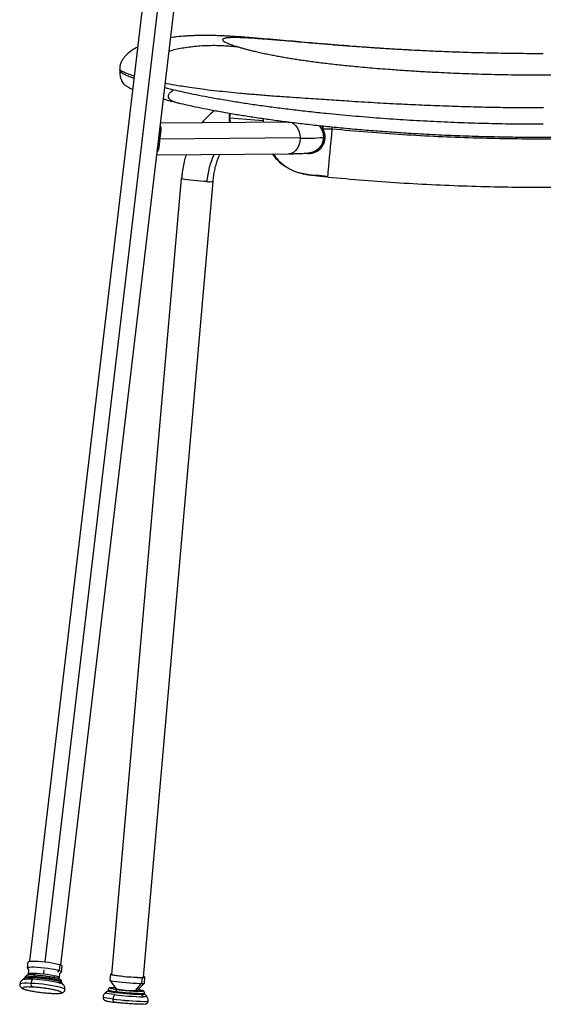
# Model space of a CAD drawing. Header units: millimetres. Extents: x 30 to 368, y 120 to 201.
# Tile 8 of 14: x 243 to 269, y 121 to 171. Entities that reach past the tile are written whole.
import ezdxf

# ---------------------------------------------------------------- set-up
doc = ezdxf.new("R2010")
doc.units = ezdxf.units.MM

msp = doc.modelspace()

# ---------------------------------------------------------------- linework, layer by layer
at = {"color": 7, "linetype": 'Continuous', "lineweight": 25}
for p, q in [((249.71, 177.002), (243.355, 123.231)), ((244.944, 123.044), (251.299, 176.815)), ((247.918, 168.399), (247.918, 168.306)), ((247.919, 168.385), (247.919, 168.389)), ((247.919, 168.307), (247.919, 168.306)), ((256.46, 165.702), (249.979, 165.647)), ((255.167, 165.87), (255.172, 165.691)), ((258.168, 165.299), (258.155, 165.335)), ((258.196, 165.346), (258.206, 165.318)), ((258.238, 164.96), (258.238, 165.029)), ((258.238, 164.961), (258.238, 164.937)), ((258.238, 164.937), (258.238, 164.96)), ((257.045, 164.902), (249.938, 164.842)), ((249.789, 164.045), (256.473, 164.102)), ((257.941, 164.338), (258.007, 164.379)), ((247.524, 122.569), (251.047, 162.844)), ((249.118, 122.43), (252.641, 162.704)), ((243.275, 123.198), (243.24, 122.903)), ((243.243, 122.892), (243.303, 122.798)), ((243.304, 122.803), (243.28, 122.596)), ((244.895, 123.061), (244.86, 122.765)), ((244.868, 122.409), (244.893, 122.615)), ((244.892, 122.61), (244.973, 122.688)), ((244.978, 122.697), (245.013, 122.993)), ((243.137, 122.38), (243.002, 122.287)), ((243.132, 122.415), (243.127, 122.373)), ((243.451, 122.569), (243.467, 122.544)), ((244.673, 122.399), (244.696, 122.422)), ((244.845, 122.27), (244.839, 122.221)), ((244.839, 122.221), (244.933, 122.107)), ((245.067, 122.043), (244.957, 122.165)), ((244.965, 122.156), (244.97, 122.198)), ((247.449, 122.576), (247.423, 122.277)), ((247.424, 122.275), (247.713, 121.85)), ((248.715, 121.745), (249.019, 122.108)), ((248.807, 121.754), (249.165, 122.122)), ((249.045, 122.407), (249.019, 122.108)), ((249.167, 122.125), (249.193, 122.423)), ((242.864, 122.062), (242.864, 122.062)), ((244.479, 121.605), (244.49, 121.603)), ((244.993, 121.882), (244.993, 121.881)), ((245.148, 121.792), (245.148, 121.792)), ((247.326, 121.737), (247.195, 121.64)), ((247.33, 121.785), (247.326, 121.735)), ((247.686, 121.889), (247.577, 121.891)), ((249.017, 121.606), (249.012, 121.556)), ((249.169, 121.574), (249.173, 121.623)), ((247.072, 121.422), (247.072, 121.421)), ((249.012, 121.556), (249.106, 121.433)), ((249.281, 121.457), (249.169, 121.576)), ((249.17, 121.199), (249.17, 121.199)), ((249.364, 121.221), (249.364, 121.221))]:
    msp.add_line(p, q, dxfattribs=at)
at = {"color": 8, "linetype": 'Continuous', "lineweight": 25}
for p, q in [((244.145, 123.2), (250.504, 177.004)), ((250.193, 167.458), (250.646, 167.341)), ((253.492, 165.916), (255.169, 165.792)), ((258.671, 165.341), (258.669, 165.445)), ((244.074, 122.598), (244.098, 122.804)), ((244.785, 122.677), (244.86, 122.765)), ((244.568, 122.423), (244.615, 122.477))]:
    msp.add_line(p, q, dxfattribs=at)
at = {"color": 8, "linetype": 'Continuous', "lineweight": 25, "flags": 128}
for points in [[(253.492, 165.916), (253.509, 166.075), (253.522, 166.132)], [(253.515, 165.677), (253.5, 165.763), (253.492, 165.916)], [(256.46, 165.702), (256.476, 165.702), (256.603, 165.679), (256.723, 165.617), (256.83, 165.521), (256.92, 165.395), (256.987, 165.245), (257.03, 165.078), (257.045, 164.902)], [(258.147, 165.331), (258.077, 165.44), (258.015, 165.514)], [(258.015, 165.514), (258.111, 165.392), (258.147, 165.331)], [(258.444, 162.917), (258.445, 162.927), (258.449, 162.971), (258.456, 163.052), (258.467, 163.167), (258.481, 163.315), (258.498, 163.493), (258.517, 163.7), (258.539, 163.933), (258.563, 164.187), (258.589, 164.459), (258.615, 164.744), (258.643, 165.04), (258.671, 165.341)], [(257.044, 164.866), (257.025, 164.692), (256.979, 164.528), (256.908, 164.382), (256.815, 164.261), (256.705, 164.172), (256.584, 164.118), (256.473, 164.102)], [(243.431, 122.113), (243.25, 122.119), (243.097, 122.117), (242.98, 122.107), (242.902, 122.091), (242.866, 122.069), (242.864, 122.062)], [(243.431, 122.113), (243.249, 122.118), (243.097, 122.116), (242.98, 122.107), (242.902, 122.091), (242.866, 122.068), (242.864, 122.062)], [(243.132, 122.415), (243.134, 122.42), (243.163, 122.438), (243.225, 122.451), (243.32, 122.459), (243.442, 122.46), (243.588, 122.456)], [(247.655, 121.542), (247.497, 121.564), (247.367, 121.585), (247.271, 121.604), (247.212, 121.621), (247.192, 121.636), (247.195, 121.64)], [(247.58, 121.319), (247.407, 121.343), (247.264, 121.366), (247.159, 121.387), (247.094, 121.406), (247.072, 121.421), (247.072, 121.422)], [(247.58, 121.319), (247.407, 121.342), (247.264, 121.365), (247.159, 121.387), (247.094, 121.406), (247.072, 121.421), (247.072, 121.421)], [(249.28, 121.458), (249.283, 121.453), (249.262, 121.442), (249.203, 121.436), (249.106, 121.433)]]:
    msp.add_lwpolyline(points, dxfattribs=at)
at = {"color": 7, "linetype": 'Continuous', "lineweight": 25, "flags": 128}
for points in [[(258.155, 165.335), (258.155, 165.335), (258.156, 165.336), (258.16, 165.337), (258.165, 165.338), (258.171, 165.34), (258.179, 165.342), (258.187, 165.344), (258.196, 165.346)], [(258.206, 165.318), (258.198, 165.314), (258.19, 165.31), (258.183, 165.307), (258.177, 165.304), (258.172, 165.302), (258.169, 165.3), (258.168, 165.299), (258.168, 165.299)], [(258.238, 164.937), (258.218, 164.923), (258.159, 164.911), (258.062, 164.899), (257.927, 164.89), (257.757, 164.881), (257.551, 164.875), (257.313, 164.87), (257.044, 164.866)], [(257.421, 163.054), (257.125, 163.103), (256.914, 163.16)], [(252.324, 162.693), (252.172, 162.701), (252.004, 162.712), (251.828, 162.727), (251.653, 162.743), (251.487, 162.762), (251.339, 162.78), (251.215, 162.799), (251.123, 162.816), (251.066, 162.831), (251.047, 162.844)], [(243.275, 123.198), (243.279, 123.207), (243.317, 123.224), (243.39, 123.235), (243.496, 123.241), (243.63, 123.24), (243.787, 123.233), (243.96, 123.219), (244.141, 123.201), (244.321, 123.177), (244.494, 123.151), (244.652, 123.121), (244.788, 123.091), (244.895, 123.061)], [(243.243, 122.892), (243.245, 122.911), (243.282, 122.928), (243.355, 122.94), (243.461, 122.945), (243.596, 122.944), (243.752, 122.937), (243.925, 122.923), (244.106, 122.905), (244.286, 122.882), (244.459, 122.855), (244.617, 122.825), (244.753, 122.795), (244.86, 122.765)], [(243.367, 122.541), (243.358, 122.544), (243.299, 122.571), (243.279, 122.595), (243.299, 122.614), (243.358, 122.627), (243.453, 122.634), (243.579, 122.635), (243.729, 122.629), (243.897, 122.616), (244.074, 122.598)], [(244.074, 122.598), (244.251, 122.575), (244.419, 122.548), (244.569, 122.519), (244.695, 122.49), (244.79, 122.461), (244.849, 122.433), (244.869, 122.41), (244.849, 122.391), (244.79, 122.378), (244.765, 122.375)], [(244.86, 122.765), (244.935, 122.736), (244.973, 122.711), (244.974, 122.689), (244.973, 122.688)], [(244.895, 123.061), (244.97, 123.032), (245.008, 123.006), (245.013, 122.993)], [(247.526, 122.591), (247.512, 122.59), (247.462, 122.583), (247.45, 122.573), (247.476, 122.56), (247.539, 122.544), (247.636, 122.526), (247.763, 122.507), (247.914, 122.488), (248.083, 122.469), (248.263, 122.451), (248.445, 122.436), (248.621, 122.423), (248.785, 122.414), (248.928, 122.408), (249.045, 122.407)], [(244.839, 122.221), (244.733, 122.251), (244.601, 122.281), (244.448, 122.31), (244.279, 122.337), (244.101, 122.361), (243.921, 122.381), (243.746, 122.397), (243.583, 122.407), (243.437, 122.411), (243.314, 122.41), (243.219, 122.402), (243.157, 122.389), (243.137, 122.38)], [(243.137, 122.38), (243.157, 122.389), (243.219, 122.402), (243.314, 122.41), (243.437, 122.411), (243.583, 122.407), (243.746, 122.397), (243.921, 122.381), (244.101, 122.361), (244.279, 122.337), (244.448, 122.31), (244.601, 122.281), (244.733, 122.251), (244.839, 122.221)], [(243.588, 122.456), (243.592, 122.475), (243.597, 122.493), (243.603, 122.508), (243.611, 122.521), (243.62, 122.531), (243.63, 122.537), (243.64, 122.54), (243.65, 122.539)], [(247.423, 122.277), (247.424, 122.275), (247.45, 122.262), (247.513, 122.246), (247.61, 122.228), (247.737, 122.209), (247.888, 122.19), (248.057, 122.171), (248.237, 122.153), (248.419, 122.138), (248.595, 122.125), (248.759, 122.116), (248.902, 122.11), (249.019, 122.108)], [(247.524, 122.569), (247.543, 122.557), (247.601, 122.541), (247.695, 122.524), (247.821, 122.505), (247.971, 122.486), (248.14, 122.468), (248.317, 122.451), (248.494, 122.437), (248.663, 122.426), (248.815, 122.418), (248.941, 122.415), (249.037, 122.416), (249.097, 122.421), (249.118, 122.43)], [(249.045, 122.407), (249.13, 122.409), (249.18, 122.415), (249.192, 122.426), (249.166, 122.439), (249.12, 122.451)], [(249.012, 121.556), (248.898, 121.558), (248.758, 121.563), (248.598, 121.572), (248.425, 121.583), (248.246, 121.598), (248.066, 121.615), (247.893, 121.633), (247.734, 121.652), (247.594, 121.671), (247.48, 121.69), (247.395, 121.707), (247.343, 121.722), (247.326, 121.735), (247.326, 121.735)], [(247.326, 121.735), (247.326, 121.735), (247.343, 121.722), (247.395, 121.707), (247.48, 121.69), (247.594, 121.671), (247.734, 121.652), (247.893, 121.633), (248.066, 121.615), (248.246, 121.598), (248.425, 121.583), (248.598, 121.572), (248.758, 121.563), (248.898, 121.558), (249.012, 121.556)], [(247.738, 121.702), (247.741, 121.721), (247.746, 121.74), (247.752, 121.757), (247.761, 121.772), (247.77, 121.785), (247.781, 121.794), (247.791, 121.8), (247.802, 121.802)], [(247.657, 121.155), (247.64, 121.158), (247.623, 121.167), (247.609, 121.182), (247.597, 121.203), (247.587, 121.227), (247.581, 121.256), (247.579, 121.287), (247.58, 121.319)]]:
    msp.add_lwpolyline(points, dxfattribs=at)
at = {"color": 8, "linetype": 'Continuous', "lineweight": 25}
for centre, radius, start, end in [((254.445, 165.904), 0.994, 166.2604, 193.1896), ((257.439, 164.96), 0.799, 0.0564, 24.8321), ((257.439, 164.96), 0.799, 0.0565, 24.789), ((256.189, 162.397), 3.876, 154.4282, 175.6126), ((257.712, 164.155), 0.0794, 158.111, 208.8404), ((257.471, 164.973), 0.8, 289.4975, 312.6033), ((243.325, 121.146), 1.186, 81.1424, 105.8235), ((244.836, 122.111), 0.159, 33.3123, 87.0217), ((244.88, 121.821), 0.291, 50.2888, 79.5151), ((244.983, 121.685), 0.197, 33.1167, 87.1141), ((244.983, 121.684), 0.197, 33.1313, 87.1072), ((247.742, 122.77), 1.068, 247.3045, 269.8075), ((249.061, 121.915), 0.313, 261.7927, 290.8852), ((249.225, 121.58), 0.385, 261.6888, 291.0777), ((249.225, 121.58), 0.385, 261.6964, 291.0635)]:
    msp.add_arc(centre, radius, start, end, dxfattribs=at)
at = {"color": 7, "linetype": 'Continuous', "lineweight": 25}
for centre, radius, start, end in [((255.938, 164.898), 1.106, 358.3843, 0.2332), ((258.232, 164.937), 0.0053, 358.3841, 0.0002), ((257.675, 165.541), 2.499, 215.3403, 239.8371), ((252.452, 163.6), 0.915, 262.01, 281.9649), ((243.604, 122.066), 0.18, 164.7449, 232.2152), ((243.827, 122.082), 0.398, 143.5716, 175.4789), ((243.147, 114.813), 7.306, 75.3654, 87.7731), ((243.147, 114.813), 7.306, 75.3654, 87.7731), ((243.248, 115.657), 6.666, 75.3654, 87.7731), ((243.36, 116.584), 5.876, 75.3654, 87.7731), ((244.795, 121.976), 0.248, 49.3291, 79.907), ((249.064, 122.377), 0.272, 260.5597, 292.2036), ((248.658, 126.055), 4.31, 257.3314, 270.7615), ((249.262, 133.436), 11.832, 262.5993, 268.8109), ((248.747, 121.901), 0.159, 258.5671, 292.3584), ((248.041, 121.287), 0.462, 146.5806, 176.1028), ((249.475, 135.907), 14.71, 262.5993, 268.8109), ((249.475, 135.906), 14.71, 262.5993, 268.8109), ((249.384, 134.853), 13.422, 262.5993, 268.8109), ((249.057, 121.863), 0.31, 261.6925, 291.0708)]:
    msp.add_arc(centre, radius, start, end, dxfattribs=at)
for points, knots in [([(262.293, 169.363), (262.088, 169.375), (261.618, 169.402), (260.915, 169.449), (260.21, 169.499), (259.508, 169.553), (258.803, 169.609), (258.096, 169.667), (257.45, 169.723), (256.816, 169.779), (256.166, 169.837), (255.497, 169.895), (254.919, 169.944), (254.432, 169.983), (254.032, 170.012), (253.676, 170.036), (253.349, 170.055), (253.024, 170.07), (252.73, 170.08), (252.454, 170.086), (252.214, 170.088), (251.995, 170.086), (251.811, 170.083), (251.641, 170.077), (251.458, 170.069), (251.18, 170.052), (250.856, 170.026), (250.598, 169.989), (250.49, 169.974)], [0, 0, 0, 0, 0.039905, 0.091839, 0.138915, 0.181266, 0.236369, 0.285957, 0.330404, 0.374698, 0.422781, 0.474847, 0.531475, 0.570276, 0.610805, 0.65192, 0.687037, 0.721834, 0.762026, 0.790257, 0.818519, 0.844713, 0.865477, 0.881606, 0.900068, 0.922416, 0.967369, 1, 1, 1, 1]), ([(269.349, 169.163), (268.902, 169.164), (268.033, 169.167), (266.77, 169.188), (265.586, 169.218), (264.521, 169.256), (263.569, 169.297), (262.925, 169.329), (262.524, 169.35), (262.346, 169.36), (262.171, 169.37), (261.999, 169.38), (261.83, 169.39), (261.664, 169.4), (261.372, 169.417), (260.959, 169.444), (260.432, 169.479), (259.927, 169.515), (259.442, 169.551), (258.979, 169.587), (258.536, 169.622), (258.115, 169.656), (257.633, 169.697), (257.102, 169.743), (256.532, 169.793), (256.08, 169.832), (255.725, 169.862), (255.455, 169.884), (255.2, 169.904), (254.959, 169.922), (254.694, 169.941), (254.415, 169.958), (254.137, 169.972), (253.946, 169.978), (253.816, 169.98), (253.734, 169.981), (253.656, 169.981), (253.584, 169.979), (253.517, 169.977), (253.439, 169.973), (253.355, 169.966), (253.275, 169.955), (253.212, 169.941), (253.165, 169.924), (253.136, 169.904), (253.118, 169.872), (253.142, 169.824), (253.245, 169.753), (253.418, 169.674), (253.651, 169.586), (253.86, 169.522), (253.964, 169.49)], [0, 0, 0, 0, 0.042425, 0.08236, 0.119815, 0.154799, 0.183552, 0.210412, 0.216183, 0.221859, 0.227442, 0.23293, 0.238324, 0.243624, 0.24883, 0.266394, 0.283356, 0.299725, 0.315514, 0.330734, 0.345399, 0.359525, 0.37313, 0.394506, 0.414793, 0.43548, 0.447542, 0.459777, 0.472244, 0.485002, 0.498103, 0.518621, 0.540339, 0.563394, 0.572843, 0.582523, 0.592437, 0.602593, 0.612994, 0.623644, 0.642997, 0.662945, 0.683509, 0.704705, 0.726551, 0.749059, 0.797808, 0.848486, 0.899916, 0.950187, 1, 1, 1, 1]), ([(248.822, 169.493), (248.796, 169.481), (248.673, 169.422), (248.448, 169.279), (248.227, 169.089), (248.078, 168.903), (247.989, 168.744), (247.929, 168.57), (247.922, 168.449), (247.918, 168.388)], [0, 0, 0, 0, 0.0538596, 0.2564518, 0.4856195, 0.607559, 0.733649, 0.8641588, 1, 1, 1, 1]), ([(253.964, 169.49), (254.021, 169.474), (254.132, 169.442), (254.319, 169.392), (254.521, 169.34), (254.709, 169.294), (254.875, 169.256), (255.009, 169.226), (255.146, 169.196), (255.286, 169.166), (255.43, 169.137), (255.609, 169.101), (255.826, 169.059), (256.088, 169.012), (256.359, 168.965), (256.638, 168.919), (256.923, 168.874), (257.219, 168.83), (257.527, 168.787), (257.853, 168.744), (258.198, 168.7), (258.56, 168.657), (258.934, 168.615), (259.327, 168.574), (259.747, 168.532), (260.205, 168.489), (260.704, 168.445), (261.213, 168.403), (261.677, 168.368), (262.085, 168.339), (262.457, 168.313), (262.84, 168.289), (263.234, 168.265), (263.639, 168.243), (264.313, 168.208), (265.28, 168.165), (266.564, 168.124), (267.928, 168.098), (269.403, 168.088), (270.929, 168.099), (272.101, 168.125), (272.858, 168.148), (273.232, 168.161), (273.599, 168.175), (273.959, 168.19), (274.313, 168.206), (274.756, 168.227), (275.283, 168.255), (275.887, 168.291), (276.465, 168.328), (277.044, 168.37), (277.594, 168.412), (278.111, 168.455), (278.569, 168.496), (278.992, 168.536), (279.38, 168.575), (279.781, 168.617), (280.196, 168.664), (280.625, 168.716), (281.029, 168.768), (281.406, 168.82), (281.724, 168.867), (281.996, 168.909), (282.231, 168.947), (282.46, 168.986), (282.683, 169.025), (282.901, 169.065), (283.16, 169.115), (283.451, 169.174), (283.764, 169.242), (284.047, 169.308), (284.302, 169.372), (284.532, 169.432), (284.665, 169.471), (284.733, 169.49)], [0, 0, 0, 0, 0.018076, 0.035842, 0.053306, 0.071337, 0.081109, 0.09063, 0.099904, 0.108934, 0.117722, 0.126274, 0.14011, 0.153318, 0.165919, 0.17794, 0.18941, 0.200106, 0.210656, 0.221102, 0.231493, 0.241873, 0.25229, 0.262274, 0.272983, 0.284451, 0.296707, 0.309772, 0.321536, 0.330165, 0.339016, 0.348092, 0.357395, 0.366929, 0.376697, 0.404869, 0.434783, 0.466474, 0.499974, 0.537553, 0.572851, 0.581725, 0.590446, 0.599016, 0.607435, 0.615705, 0.623826, 0.638609, 0.652855, 0.666576, 0.67978, 0.694318, 0.706299, 0.717579, 0.728176, 0.738114, 0.747421, 0.759901, 0.77234, 0.784818, 0.797415, 0.810209, 0.819715, 0.829607, 0.839903, 0.850617, 0.861766, 0.873361, 0.893134, 0.914195, 0.936582, 0.957391, 0.978525, 1, 1, 1, 1]), ([(247.918, 168.307), (247.922, 168.22), (247.93, 168.054), (247.982, 167.86), (248.05, 167.712), (248.107, 167.641), (248.145, 167.605), (248.193, 167.564), (248.243, 167.53), (248.296, 167.497), (248.352, 167.466), (248.429, 167.428), (248.498, 167.396), (248.557, 167.372), (248.571, 167.366)], [0, 0, 0, 0, 0.076068, 0.143787, 0.203723, 0.291923, 0.374507, 0.457585, 0.541194, 0.625366, 0.71013, 0.79551, 0.953064, 1, 1, 1, 1]), ([(250.882, 166.661), (250.858, 166.666), (250.813, 166.677), (250.748, 166.696), (250.688, 166.715), (250.613, 166.744), (250.542, 166.778), (250.471, 166.831), (250.433, 166.87), (250.409, 166.909), (250.395, 166.939), (250.388, 166.968), (250.382, 167.016), (250.393, 167.075), (250.422, 167.135), (250.472, 167.205), (250.545, 167.274), (250.613, 167.319), (250.646, 167.341)], [0, 0, 0, 0, 0.072824, 0.138806, 0.197986, 0.250423, 0.359454, 0.400169, 0.437944, 0.45495, 0.471557, 0.489617, 0.506419, 0.569194, 0.646011, 0.715395, 0.857873, 1, 1, 1, 1]), ([(250.646, 167.341), (250.799, 167.306), (251.103, 167.236), (251.63, 167.125), (252.215, 167.009), (252.874, 166.888), (253.576, 166.769), (254.303, 166.655), (255.032, 166.549), (255.809, 166.443), (256.629, 166.341), (257.484, 166.243), (258.504, 166.135), (259.695, 166.022), (261.057, 165.911), (262.431, 165.817), (263.81, 165.74), (265.191, 165.681), (266.575, 165.639), (267.961, 165.612), (268.885, 165.609), (269.348, 165.607)], [0, 0, 0, 0, 0.050046, 0.099953, 0.149899, 0.200206, 0.251172, 0.293449, 0.335528, 0.377694, 0.420222, 0.462537, 0.504436, 0.566912, 0.629396, 0.691618, 0.753475, 0.815148, 0.87674, 0.938317, 1, 1, 1, 1]), ([(250.765, 166.691), (250.602, 166.733), (250.365, 166.794), (250.18, 166.847), (250.122, 166.863)], [0, 0, 0, 0, 0.690305, 1, 1, 1, 1]), ([(250.902, 166.656), (250.902, 166.656), (250.902, 166.656), (250.901, 166.656), (250.901, 166.656), (250.901, 166.656), (250.9, 166.656), (250.9, 166.657), (250.899, 166.657), (250.899, 166.657), (250.897, 166.657), (250.89, 166.659), (250.885, 166.66), (250.882, 166.661)], [0, 0, 0, 0, 0.041338, 0.072983, 0.089397, 0.10301, 0.115317, 0.126095, 0.138377, 0.152887, 0.198037, 0.366857, 1, 1, 1, 1]), ([(269.348, 164.922), (268.931, 164.923), (268.102, 164.926), (266.85, 164.948), (265.606, 164.982), (264.363, 165.031), (263.218, 165.088), (262.174, 165.152), (261.223, 165.219), (260.281, 165.293), (259.344, 165.377), (258.434, 165.466), (257.565, 165.56), (256.732, 165.659), (255.939, 165.761), (255.185, 165.866), (254.476, 165.973), (253.771, 166.086), (253.091, 166.204), (252.45, 166.324), (251.88, 166.439), (251.358, 166.55), (251.056, 166.621), (250.902, 166.656)], [0, 0, 0, 0, 0.056469, 0.1122808, 0.1697227, 0.2252027, 0.2814256, 0.3259235, 0.3685402, 0.4126918, 0.4570928, 0.5004192, 0.542699, 0.5840678, 0.625869, 0.6673823, 0.7090532, 0.7506315, 0.8005522, 0.8500478, 0.8994333, 0.9487328, 1, 1, 1, 1]), ([(287.795, 166.666), (287.641, 166.63), (287.339, 166.559), (286.817, 166.447), (286.247, 166.332), (285.606, 166.211), (284.926, 166.093), (284.221, 165.979), (283.512, 165.872), (282.821, 165.775), (282.161, 165.688), (281.55, 165.613), (280.917, 165.54), (280.106, 165.453), (279.096, 165.354), (277.906, 165.253), (276.696, 165.164), (275.478, 165.089), (274.253, 165.028), (273.025, 164.98), (271.802, 164.947), (270.572, 164.926), (269.758, 164.923), (269.348, 164.922)], [0, 0, 0, 0, 0.05128, 0.100574, 0.149939, 0.199439, 0.249363, 0.290937, 0.332607, 0.374125, 0.405429, 0.437039, 0.467645, 0.499587, 0.555275, 0.611527, 0.666182, 0.722708, 0.778658, 0.833324, 0.889699, 0.94453, 1, 1, 1, 1]), ([(252.715, 166.276), (252.705, 166.27), (252.617, 166.213), (252.462, 166.079), (252.257, 165.883), (252.135, 165.735), (252.078, 165.665)], [0, 0, 0, 0, 0.039017, 0.367826, 0.703087, 1, 1, 1, 1]), ([(249.963, 165.515), (249.97, 165.5), (249.985, 165.464), (249.995, 165.402), (249.999, 165.327), (249.994, 165.245), (249.984, 165.159), (249.972, 165.081), (249.957, 164.98), (249.946, 164.898), (249.938, 164.842)], [0, 0, 0, 0, 0.1026901, 0.234767, 0.34557, 0.4950881, 0.617217, 0.7196942, 0.8088876, 1, 1, 1, 1]), ([(258.184, 165.495), (258.179, 165.488), (258.165, 165.469), (258.153, 165.43), (258.147, 165.383), (258.152, 165.351), (258.155, 165.335)], [0, 0, 0, 0, 0.1438831, 0.429196, 0.7137855, 1, 1, 1, 1]), ([(258.206, 165.318), (258.231, 165.255), (258.281, 165.127), (258.299, 164.923), (258.275, 164.726), (258.208, 164.544), (258.105, 164.386), (257.973, 164.26), (257.818, 164.166), (257.701, 164.133), (257.642, 164.117)], [0, 0, 0, 0, 0.1248262, 0.2500864, 0.3753619, 0.5002895, 0.6252951, 0.7503718, 0.8748125, 1, 1, 1, 1]), ([(258.157, 165.336), (258.159, 165.33), (258.162, 165.318), (258.167, 165.307), (258.17, 165.3)], [0, 0, 0, 0, 0.45258, 1, 1, 1, 1]), ([(258.168, 165.299), (258.192, 165.24), (258.239, 165.122), (258.245, 164.998), (258.248, 164.935)], [0, 0, 0, 0, 0.4998264, 1, 1, 1, 1]), ([(258.671, 165.341), (258.592, 165.342), (258.433, 165.343), (258.275, 165.345), (258.196, 165.346)], [0, 0, 0, 0, 0.501723, 1, 1, 1, 1]), ([(280.088, 165.341), (278.901, 165.24), (276.526, 165.039), (272.954, 164.879), (269.38, 164.821), (265.805, 164.879), (262.233, 165.039), (259.859, 165.241), (258.671, 165.341)], [0, 0, 0, 0, 0.166696, 0.333317, 0.500022, 0.666703, 0.833309, 1, 1, 1, 1]), ([(249.938, 164.842), (249.932, 164.788), (249.921, 164.679), (249.91, 164.526), (249.896, 164.42), (249.879, 164.338), (249.86, 164.264), (249.827, 164.224), (249.808, 164.2)], [0, 0, 0, 0, 0.204, 0.40823, 0.612216, 0.685248, 0.817425, 1, 1, 1, 1]), ([(256.473, 164.102), (256.477, 164.102), (256.563, 164.103), (256.712, 164.105), (256.918, 164.109), (257.098, 164.115), (257.258, 164.123), (257.384, 164.133), (257.482, 164.145), (257.559, 164.158), (257.633, 164.176), (257.708, 164.2), (257.796, 164.238), (257.893, 164.295), (257.992, 164.375), (258.083, 164.478), (258.159, 164.602), (258.211, 164.741), (258.237, 164.855), (258.235, 164.921), (258.234, 164.937)], [0, 0, 0, 0, 0.004433, 0.101631, 0.199565, 0.298777, 0.400466, 0.508002, 0.583609, 0.639343, 0.675262, 0.709229, 0.742743, 0.778091, 0.816649, 0.857429, 0.89966, 0.942786, 0.986371, 1, 1, 1, 1]), ([(258.248, 164.935), (258.237, 164.845), (258.217, 164.664), (258.1, 164.455), (257.989, 164.37), (257.943, 164.336)], [0, 0, 0, 0, 0.370929, 0.743303, 1, 1, 1, 1]), ([(251.276, 164.058), (251.25, 163.968), (251.191, 163.763), (251.123, 163.432), (251.073, 163.116), (251.056, 162.918), (251.05, 162.843)], [0, 0, 0, 0, 0.23171, 0.526145, 0.820094, 1, 1, 1, 1]), ([(252.643, 162.704), (252.647, 162.75), (252.658, 162.894), (252.695, 163.13), (252.752, 163.408), (252.826, 163.673), (252.902, 163.896), (252.958, 164.022), (252.98, 164.072)], [0, 0, 0, 0, 0.092992, 0.288855, 0.484184, 0.678722, 0.872235, 1, 1, 1, 1]), ([(255.692, 164.096), (255.709, 164.067), (255.793, 163.923), (255.986, 163.724), (256.23, 163.513), (256.44, 163.375), (256.626, 163.274), (256.807, 163.2), (256.992, 163.141), (257.197, 163.09), (257.415, 163.048), (257.605, 163.022), (257.713, 163.017), (257.782, 163.024), (257.876, 163.022), (257.995, 163.013), (258.136, 162.997), (258.292, 162.975), (258.394, 162.959), (258.447, 162.951)], [0, 0, 0, 0, 0.0287793, 0.1425667, 0.2354451, 0.307055, 0.360199, 0.4142663, 0.4780531, 0.553548, 0.6317721, 0.6966462, 0.7599749, 0.7945226, 0.8299804, 0.8676404, 0.9080276, 0.9519331, 1, 1, 1, 1]), ([(258.011, 164.378), (257.995, 164.365), (257.972, 164.346), (257.946, 164.333), (257.938, 164.329)], [0, 0, 0, 0, 0.69898, 1, 1, 1, 1]), ([(258.007, 164.379), (258.008, 164.38), (258.01, 164.381), (258.012, 164.383), (258.012, 164.384)], [0, 0, 0, 0, 0.56, 1, 1, 1, 1]), ([(258.444, 162.919), (258.345, 162.929), (258.148, 162.948), (257.875, 162.979), (257.64, 163.01), (257.483, 163.034), (257.461, 163.042), (257.454, 163.045)], [0, 0, 0, 0, 0.210841, 0.421183, 0.632125, 0.88001, 1, 1, 1, 1]), ([(258.444, 162.917), (259.656, 162.815), (262.081, 162.609), (265.729, 162.445), (269.38, 162.385), (273.03, 162.449), (275.836, 162.561), (277.421, 162.69), (277.793, 162.72)], [0, 0, 0, 0, 0.188451, 0.376821, 0.565304, 0.753817, 0.942198, 1, 1, 1, 1]), ([(243.016, 122.295), (243.007, 122.29), (242.977, 122.273), (242.928, 122.223), (242.881, 122.149), (242.87, 122.09), (242.865, 122.062)], [0, 0, 0, 0, 0.120049, 0.414249, 0.719451, 1, 1, 1, 1]), ([(243.625, 122.54), (243.608, 122.541), (243.543, 122.544), (243.447, 122.545), (243.34, 122.54), (243.266, 122.531), (243.213, 122.516), (243.171, 122.492), (243.137, 122.451), (243.136, 122.423), (243.136, 122.414)], [0, 0, 0, 0, 0.064066, 0.249159, 0.436626, 0.630287, 0.763536, 0.87571, 0.960295, 1, 1, 1, 1]), ([(243.65, 122.539), (243.711, 122.535), (243.837, 122.528), (244.052, 122.506), (244.274, 122.477), (244.481, 122.443), (244.65, 122.407), (244.78, 122.372), (244.827, 122.351), (244.85, 122.341)], [0, 0, 0, 0, 0.136229, 0.281359, 0.431886, 0.582381, 0.727512, 0.863771, 1, 1, 1, 1]), ([(244.966, 122.2), (244.968, 122.209), (244.973, 122.236), (244.953, 122.276), (244.925, 122.306), (244.903, 122.322), (244.885, 122.33), (244.88, 122.332)], [0, 0, 0, 0, 0.125169, 0.35437, 0.589948, 0.881714, 1, 1, 1, 1]), ([(242.865, 122.062), (242.864, 122.06), (242.857, 122.035), (242.869, 121.984), (242.897, 121.93), (242.934, 121.893), (242.977, 121.863), (243.031, 121.837), (243.082, 121.819), (243.11, 121.809)], [0, 0, 0, 0, 0.011441, 0.149093, 0.268832, 0.39168, 0.537715, 0.745472, 1, 1, 1, 1]), ([(243.11, 121.809), (243.128, 121.804), (243.154, 121.795), (243.187, 121.787), (243.199, 121.784)], [0, 0, 0, 0, 0.660311, 1, 1, 1, 1]), ([(243.226, 121.781), (243.246, 121.775), (243.316, 121.755), (243.49, 121.72), (243.734, 121.679), (243.999, 121.644), (244.256, 121.618), (244.407, 121.61), (244.479, 121.605)], [0, 0, 0, 0, 0.073535, 0.258348, 0.450028, 0.641675, 0.826488, 1, 1, 1, 1]), ([(244.805, 121.733), (244.768, 121.744), (244.681, 121.769), (244.485, 121.809), (244.239, 121.85), (243.974, 121.885), (243.717, 121.911), (243.567, 121.919), (243.494, 121.924)], [0, 0, 0, 0, 0.1325828, 0.3056165, 0.4850799, 0.6645126, 0.8375464, 1, 1, 1, 1]), ([(244.49, 121.604), (244.535, 121.602), (244.632, 121.598), (244.76, 121.598), (244.875, 121.604), (244.957, 121.616), (245.019, 121.634), (245.07, 121.659), (245.116, 121.704), (245.145, 121.753), (245.145, 121.785), (245.145, 121.793)], [0, 0, 0, 0, 0.13955, 0.3005445, 0.4649254, 0.6382632, 0.740229, 0.8273056, 0.9007729, 0.9754251, 1, 1, 1, 1]), ([(245.145, 121.793), (245.148, 121.82), (245.153, 121.876), (245.127, 121.955), (245.093, 122.015), (245.068, 122.04), (245.059, 122.049)], [0, 0, 0, 0, 0.2723893, 0.5727626, 0.8454479, 1, 1, 1, 1]), ([(247.2, 121.642), (247.184, 121.63), (247.146, 121.601), (247.101, 121.533), (247.074, 121.468), (247.075, 121.429), (247.076, 121.421)], [0, 0, 0, 0, 0.238028, 0.56146, 0.905143, 1, 1, 1, 1]), ([(247.568, 121.891), (247.553, 121.891), (247.506, 121.891), (247.459, 121.888), (247.422, 121.882), (247.394, 121.874), (247.362, 121.854), (247.337, 121.822), (247.333, 121.798), (247.332, 121.787)], [0, 0, 0, 0, 0.155797, 0.46645, 0.635857, 0.752436, 0.851023, 0.933278, 1, 1, 1, 1]), ([(247.802, 121.802), (247.862, 121.794), (247.984, 121.779), (248.198, 121.758), (248.421, 121.739), (248.633, 121.725), (248.813, 121.717), (248.949, 121.715), (249.039, 121.718), (249.058, 121.723), (249.067, 121.725)], [0, 0, 0, 0, 0.123367, 0.254796, 0.391111, 0.527398, 0.658827, 0.782222, 0.905589, 1, 1, 1, 1]), ([(249.172, 121.62), (249.172, 121.622), (249.177, 121.637), (249.169, 121.666), (249.153, 121.697), (249.132, 121.716), (249.111, 121.73), (249.085, 121.741), (249.045, 121.752), (248.974, 121.767), (248.902, 121.78), (248.849, 121.787), (248.841, 121.788)], [0, 0, 0, 0, 0.008, 0.072886, 0.126224, 0.177443, 0.236514, 0.332961, 0.496824, 0.71864, 0.954236, 1, 1, 1, 1]), ([(247.075, 121.422), (247.074, 121.414), (247.068, 121.386), (247.083, 121.34), (247.11, 121.296), (247.141, 121.268), (247.171, 121.25), (247.203, 121.236), (247.248, 121.222), (247.317, 121.206), (247.423, 121.188), (247.534, 121.171), (247.619, 121.16), (247.653, 121.155)], [0, 0, 0, 0, 0.0227243, 0.0820766, 0.1317301, 0.1782084, 0.2275846, 0.2947334, 0.3976928, 0.5658346, 0.7240932, 0.8908957, 1, 1, 1, 1]), ([(249.133, 121.057), (249.131, 121.057), (249.114, 121.053), (249.023, 121.052), (248.864, 121.054), (248.649, 121.064), (248.396, 121.081), (248.129, 121.103), (247.873, 121.128), (247.728, 121.146), (247.657, 121.155)], [0, 0, 0, 0, 0.014353, 0.148651, 0.282923, 0.425966, 0.574325, 0.722659, 0.865703, 1, 1, 1, 1]), ([(249.168, 121.057), (249.17, 121.058), (249.189, 121.059), (249.212, 121.063), (249.25, 121.073), (249.293, 121.095), (249.334, 121.134), (249.36, 121.18), (249.36, 121.211), (249.36, 121.221)], [0, 0, 0, 0, 0.039217, 0.29081, 0.478748, 0.621989, 0.768964, 0.926834, 1, 1, 1, 1]), ([(249.362, 121.222), (249.363, 121.252), (249.364, 121.309), (249.334, 121.386), (249.301, 121.439), (249.277, 121.46), (249.27, 121.467)], [0, 0, 0, 0, 0.319093, 0.621406, 0.887177, 1, 1, 1, 1])]:
    msp.add_open_spline(points, degree=3, knots=knots, dxfattribs=at)
at = {"color": 8, "linetype": 'Continuous', "lineweight": 25}
for points, knots in [([(253.964, 169.49), (253.733, 169.515), (253.258, 169.565), (252.532, 169.579), (251.797, 169.546), (251.091, 169.446), (250.627, 169.357), (250.411, 169.279), (250.408, 169.278)], [0, 0, 0, 0, 0.195257, 0.40025, 0.607885, 0.809652, 0.996864, 1, 1, 1, 1]), ([(248.65, 168.036), (248.613, 168.047), (248.462, 168.091), (248.273, 168.16), (248.123, 168.224), (248.046, 168.265), (248.009, 168.286), (247.979, 168.307), (247.954, 168.327), (247.936, 168.346), (247.924, 168.364), (247.918, 168.377), (247.918, 168.384), (247.919, 168.385)], [0, 0, 0, 0, 0.075251, 0.307125, 0.533513, 0.599163, 0.664326, 0.729001, 0.793184, 0.856875, 0.920075, 0.982785, 1, 1, 1, 1]), ([(247.919, 168.306), (247.927, 168.286), (247.942, 168.246), (248.054, 168.171), (248.226, 168.085), (248.418, 168.003), (248.578, 167.946), (248.637, 167.925)], [0, 0, 0, 0, 0.211781, 0.432092, 0.652026, 0.872077, 1, 1, 1, 1]), ([(269.352, 166.417), (268.967, 166.418), (268.19, 166.42), (267.01, 166.436), (265.806, 166.463), (264.578, 166.5), (263.369, 166.547), (262.159, 166.603), (260.929, 166.669), (259.914, 166.73), (259.141, 166.78), (258.63, 166.813), (258.114, 166.848), (257.568, 166.885), (256.969, 166.925), (256.263, 166.973), (255.5, 167.029), (254.728, 167.091), (254.028, 167.152), (253.399, 167.213), (252.797, 167.277), (252.231, 167.344), (251.706, 167.414), (251.25, 167.481), (250.784, 167.556), (250.439, 167.616), (250.252, 167.654), (250.217, 167.661)], [0, 0, 0, 0, 0.048776, 0.0986598, 0.1496544, 0.2017454, 0.2549338, 0.3040327, 0.3570881, 0.4138916, 0.4366601, 0.4595354, 0.4820377, 0.5063743, 0.5342368, 0.565655, 0.6076329, 0.6484136, 0.6879339, 0.7261386, 0.7630046, 0.8072837, 0.8495976, 0.8899444, 0.9283633, 0.9866195, 1, 1, 1, 1]), ([(258.237, 165.489), (258.234, 165.486), (258.222, 165.476), (258.207, 165.451), (258.194, 165.418), (258.19, 165.381), (258.194, 165.358), (258.196, 165.346)], [0, 0, 0, 0, 0.082573, 0.312492, 0.541885, 0.770305, 1, 1, 1, 1]), ([(257.642, 164.117), (257.566, 164.105), (257.449, 164.086), (257.328, 164.116), (257.285, 164.126)], [0, 0, 0, 0, 0.645423, 1, 1, 1, 1]), ([(257.943, 164.336), (257.925, 164.316), (257.896, 164.286), (257.857, 164.273), (257.843, 164.268)], [0, 0, 0, 0, 0.632921, 1, 1, 1, 1]), ([(243.494, 121.924), (243.427, 121.926), (243.289, 121.931), (243.132, 121.924), (243.029, 121.906), (242.996, 121.878), (243.036, 121.843), (243.115, 121.81), (243.196, 121.788), (243.226, 121.781)], [0, 0, 0, 0, 0.14458, 0.298604, 0.458353, 0.618073, 0.772098, 0.916705, 1, 1, 1, 1]), ([(244.479, 121.605), (244.546, 121.603), (244.684, 121.598), (244.842, 121.605), (244.945, 121.622), (244.978, 121.651), (244.936, 121.686), (244.873, 121.714), (244.814, 121.73), (244.805, 121.733)], [0, 0, 0, 0, 0.153275, 0.316564, 0.48592, 0.655247, 0.818536, 0.971841, 1, 1, 1, 1]), ([(247.577, 121.891), (247.544, 121.89), (247.474, 121.889), (247.431, 121.879), (247.443, 121.865), (247.517, 121.845), (247.638, 121.824), (247.749, 121.809), (247.802, 121.802)], [0, 0, 0, 0, 0.157714, 0.325734, 0.5, 0.674231, 0.842251, 1, 1, 1, 1]), ([(249.067, 121.725), (249.071, 121.726), (249.094, 121.73), (249.074, 121.742), (249.002, 121.761), (248.917, 121.777), (248.851, 121.787), (248.84, 121.788)], [0, 0, 0, 0, 0.079469, 0.37211, 0.664691, 0.946843, 1, 1, 1, 1])]:
    msp.add_open_spline(points, degree=3, knots=knots, dxfattribs=at)

doc.saveas('drawing.dxf')
